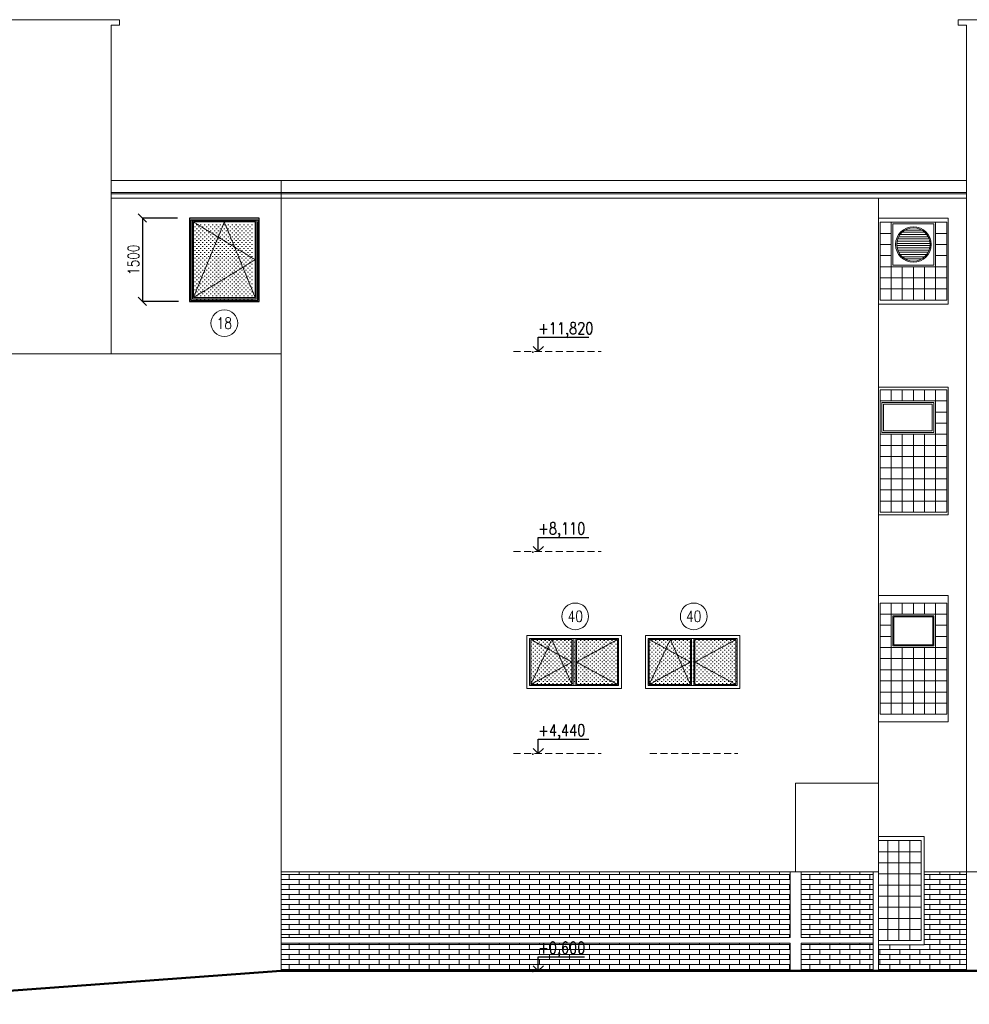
# Model space of a CAD drawing. Header units: millimetres. Extents: x -238874 to 551972, y -298952 to 658415.
# Tile 69 of 256: x 53803 to 70878, y -7656 to 10054. Entities that reach past the tile are written whole.
import ezdxf
from ezdxf.enums import TextEntityAlignment as Align

# ---------------------------------------------------------------- set-up
doc = ezdxf.new("R2010")
doc.units = ezdxf.units.MM
doc.header["$LTSCALE"] = 20
doc.linetypes.add('DASHED', pattern=[0.75, 0.5, -0.25])
doc.linetypes.add('HIDDEN', pattern=[9.525, 6.35, -3.175])
doc.layers.add('00_HEDVIKA_DEMOLICE', color=2, linetype='Continuous', lineweight=30, transparency=0.3)
for name, color, linetype, lineweight in [('CKBUBLINY', 1, 'Continuous', 18), ('CKBUBLINY_POPIS', 3, 'Continuous', 25), ('CKKOTY', 3, 'Continuous', 18), ('CKOKNA', 30, 'Continuous', 18), ('CKSTENY_SRAF', 8, 'Continuous', 18), ('NOSNÉ', 8, 'Continuous', 50), ('PRUCHODY', 7, 'Continuous', 18)]:
    doc.layers.add(name, color=color, linetype=linetype, lineweight=lineweight)
doc.layers.add('CZ', color=255, linetype='Continuous')
doc.styles.get("Standard").update_dxf_attribs({"font": 'simplex.shx', "width": 0.8})
doc.dimstyles.new('CADKON', dxfattribs={"dimscale": 100, "dimtxt": 2, "dimasz": 1.5, "dimexe": 0, "dimexo": 2, "dimgap": 0.6, "dimtad": 1, "dimrnd": 1, "dimtxsty": 'Standard', "dimblk1": 'OBLIQUE', "dimblk2": 'OBLIQUE', "dimsah": 1, "dimcen": 2.5, "dimadec": 1, "dimazin": 2, "dimtfac": 1, "dimtix": 1, "dimtmove": 2, "dimatfit": 3, "dimldrblk": 'OPEN30', "dimfxl": 5, "dimtfill": 1, "dimtolj": 1, "dimarcsym": 0})
pattern_1 = [(0, (202827.59, -191441.685), (0, 90), []), (90, (202827.59, -191441.68), (-180, 90), [90, -90])]

# ---------------------------------------------------------------- blocks, each defined once
blk = doc.blocks.new('_OBLIQUE')
at = {"color": 0, "linetype": 'ByBlock'}
blk.add_line((-0.5, -0.5), (0.5, 0.5), dxfattribs=at)
blk = doc.blocks.new('*D3392')
at = {"layer": 'CKKOTY', "color": 0, "lineweight": -2, "transparency": 16777216}
for p, q in [((56643, 6486), (56009, 6486)), ((56009, 6486), (56009, 4986)), ((56658, 4986), (56009, 4986))]:
    blk.add_line(p, q, dxfattribs=at)
at = {"layer": 'DEFPOINTS', "color": 0, "transparency": 16777216}
for p in [(56843, 6486), (56009, 4986), (56858, 4986)]:
    blk.add_point(p, dxfattribs=at)
at = {"layer": 'CKKOTY', "color": 0, "lineweight": -2, "transparency": 16777216, "xscale": 150, "yscale": 150, "zscale": 150}
for p, rotation in [((56009, 6486), 90), ((56009, 4986), 270)]:
    blk.add_blockref('_OBLIQUE', p, dxfattribs=dict(at, rotation=rotation))
at = {"layer": 'CKKOTY', "color": 0, "transparency": 16777216, "insert": (55849, 5736), "char_height": 200, "attachment_point": 5, "rotation": 90, "bg_fill": 3, "box_fill_scale": 1.1, "bg_fill_color": 256, "bg_fill_true_color": 13158600, "bg_fill_transparency": 0}
blk.add_mtext('\\A1;1500', dxfattribs=at)
blk = doc.blocks.new('_Open30')
at = {"color": 0, "lineweight": -2}
for p, q in [((-1, 0.27), (0, 0)), ((0, 0), (-1, -0.27)), ((0, 0), (-1, 0))]:
    blk.add_line(p, q, dxfattribs=at)
blk = doc.blocks.new('*U3387')
at = {"color": 0, "lineweight": -2}
for p, q in [((-1250, 0), (-1250, 1500)), ((-1250, 1500), (0, 1500)), ((-1200, 1450), (-50, 1450)), ((-1200, 790), (-1200, 1450)), ((-1180, 1430), (-70, 1430)), ((-1180, 810), (-1180, 1430)), ((-70, 1430), (-70, 810)), ((-50, 1450), (-50, 790)), ((0, 1500), (0, 0)), ((-1200, 710), (-1200, 790)), ((-1200, 50), (-1200, 710)), ((-1180, 690), (-1180, 810)), ((-70, 810), (-70, 690)), ((-50, 790), (-50, 710)), ((-50, 710), (-50, 50)), ((-1180, 70), (-1180, 690)), ((-70, 690), (-70, 70)), ((0, 0), (-1250, 0)), ((-50, 50), (-1200, 50)), ((-70, 70), (-1180, 70))]:
    blk.add_line(p, q, dxfattribs=at)
at = {"color": 0, "linetype": 'DASHED', "lineweight": -2}
for p, q in [((-625, 1430), (-1180, 70)), ((-70, 1430), (-1180, 750)), ((-70, 70), (-625, 1430)), ((-1180, 750), (-70, 70))]:
    blk.add_line(p, q, dxfattribs=at)
blk = doc.blocks.new('*U3386')
at = {"color": 0, "lineweight": -2}
for p, q in [((1250, 1500), (0, 1500)), ((0, 1500), (0, 0)), ((1200, 1450), (50, 1450)), ((50, 1450), (50, 790)), ((1200, 790), (1200, 1450)), ((1250, 0), (1250, 1500)), ((50, 790), (50, 710)), ((50, 710), (50, 50)), ((1200, 710), (1200, 790)), ((1200, 50), (1200, 710)), ((0, 0), (1250, 0)), ((50, 50), (1200, 50))]:
    blk.add_line(p, q, dxfattribs=at)
blk = doc.blocks.new('*U3600')
at = {"color": 0, "linetype": 'ByBlock', "lineweight": -2}
for p, q in [((0, 950), (0, 0)), ((1700, 950), (0, 950)), ((50, 900), (50, 50)), ((830, 900), (50, 900)), ((870, 900), (1650, 900)), ((1650, 900), (1650, 50)), ((1700, 0), (1700, 950)), ((70, 880), (70, 693)), ((430, 880), (70, 880)), ((450, 880), (430, 880)), ((810, 880), (450, 880)), ((810, 693), (810, 880)), ((890, 880), (1250, 880)), ((890, 693), (890, 880)), ((1250, 880), (1270, 880)), ((1270, 880), (1630, 880)), ((1630, 880), (1630, 693)), ((70, 693), (70, 673)), ((70, 673), (70, 621)), ((70, 621), (70, 602)), ((70, 602), (70, 485)), ((810, 673), (810, 693)), ((810, 621), (810, 673)), ((810, 602), (810, 621)), ((810, 485), (810, 602)), ((890, 673), (890, 693)), ((890, 621), (890, 673)), ((890, 602), (890, 621)), ((890, 485), (890, 602)), ((1630, 693), (1630, 673)), ((1630, 673), (1630, 621)), ((1630, 621), (1630, 602)), ((1630, 602), (1630, 485)), ((70, 485), (70, 465)), ((70, 465), (70, 348)), ((810, 465), (810, 485)), ((810, 348), (810, 465)), ((890, 465), (890, 485)), ((890, 348), (890, 465)), ((1630, 485), (1630, 465)), ((1630, 465), (1630, 348)), ((70, 348), (70, 328)), ((70, 328), (70, 277)), ((70, 277), (70, 257)), ((70, 257), (70, 70)), ((810, 328), (810, 348)), ((810, 277), (810, 328)), ((810, 257), (810, 277)), ((810, 70), (810, 257)), ((890, 328), (890, 348)), ((890, 277), (890, 328)), ((890, 257), (890, 277)), ((890, 70), (890, 257)), ((1630, 348), (1630, 328)), ((1630, 328), (1630, 277)), ((1630, 277), (1630, 257)), ((1630, 257), (1630, 70)), ((0, 0), (1700, 0)), ((50, 50), (830, 50)), ((70, 70), (430, 70)), ((430, 70), (450, 70)), ((450, 70), (810, 70)), ((1650, 50), (870, 50)), ((1250, 70), (890, 70)), ((1270, 70), (1250, 70)), ((1630, 70), (1270, 70))]:
    blk.add_line(p, q, dxfattribs=at)
at = {"color": 0, "linetype": 'DASHED', "lineweight": 5}
for p, q in [((70, 880), (810, 475)), ((1630, 880), (890, 475)), ((810, 475), (70, 70)), ((890, 475), (1630, 70))]:
    blk.add_line(p, q, dxfattribs=at)
at = {"color": 0, "linetype": 'ByBlock', "lineweight": -2}
blk.add_lwpolyline([(830, 900), (870, 900), (870, 50), (830, 50)], close=True, dxfattribs=at)
blk = doc.blocks.new('*U3601')
at = {"color": 0, "linetype": 'ByBlock', "lineweight": -2}
for p, q in [((0, 950), (0, 0)), ((1700, 950), (0, 950)), ((50, 900), (50, 50)), ((830, 900), (50, 900)), ((870, 900), (1650, 900)), ((1650, 900), (1650, 50)), ((1700, 0), (1700, 950)), ((70, 880), (70, 693)), ((430, 880), (70, 880)), ((450, 880), (430, 880)), ((810, 880), (450, 880)), ((810, 693), (810, 880)), ((890, 880), (1250, 880)), ((890, 693), (890, 880)), ((1250, 880), (1270, 880)), ((1270, 880), (1630, 880)), ((1630, 880), (1630, 693)), ((70, 693), (70, 673)), ((70, 673), (70, 621)), ((70, 621), (70, 602)), ((70, 602), (70, 485)), ((810, 673), (810, 693)), ((810, 621), (810, 673)), ((810, 602), (810, 621)), ((810, 485), (810, 602)), ((890, 673), (890, 693)), ((890, 621), (890, 673)), ((890, 602), (890, 621)), ((890, 485), (890, 602)), ((1630, 693), (1630, 673)), ((1630, 673), (1630, 621)), ((1630, 621), (1630, 602)), ((1630, 602), (1630, 485)), ((70, 485), (70, 465)), ((70, 465), (70, 348)), ((810, 465), (810, 485)), ((810, 348), (810, 465)), ((890, 465), (890, 485)), ((890, 348), (890, 465)), ((1630, 485), (1630, 465)), ((1630, 465), (1630, 348)), ((70, 348), (70, 328)), ((70, 328), (70, 277)), ((70, 277), (70, 257)), ((70, 257), (70, 70)), ((810, 328), (810, 348)), ((810, 277), (810, 328)), ((810, 257), (810, 277)), ((810, 70), (810, 257)), ((890, 328), (890, 348)), ((890, 277), (890, 328)), ((890, 257), (890, 277)), ((890, 70), (890, 257)), ((1630, 348), (1630, 328)), ((1630, 328), (1630, 277)), ((1630, 277), (1630, 257)), ((1630, 257), (1630, 70)), ((0, 0), (1700, 0)), ((50, 50), (830, 50)), ((70, 70), (430, 70)), ((430, 70), (450, 70)), ((450, 70), (810, 70)), ((1650, 50), (870, 50)), ((1250, 70), (890, 70)), ((1270, 70), (1250, 70)), ((1630, 70), (1270, 70))]:
    blk.add_line(p, q, dxfattribs=at)
at = {"color": 0, "linetype": 'DASHED', "lineweight": 5}
for p, q in [((70, 880), (810, 475)), ((1630, 880), (890, 475)), ((810, 475), (70, 70)), ((890, 475), (1630, 70))]:
    blk.add_line(p, q, dxfattribs=at)
at = {"color": 0, "linetype": 'ByBlock', "lineweight": -2}
blk.add_lwpolyline([(830, 900), (870, 900), (870, 50), (830, 50)], close=True, dxfattribs=at)
blk = doc.blocks.new('CK_BUBBLE_1_0_0')
at = {"color": 0, "linetype": 'ByBlock', "lineweight": -2}
blk.add_circle((0, 0), 1, dxfattribs=at)

msp = doc.modelspace()

# ---------------------------------------------------------------- hatches: boundary and pattern name
at = {"layer": 'CKSTENY_SRAF'}
h = msp.add_hatch(dxfattribs=at)
h.set_pattern_fill('OMITKA', color=256, scale=50)
h.set_pattern_definition([(45, (-1312.013, -415320.014), (-35.355339, 35.355339), [0, -50])])
h.paths.add_polyline_path([(58007.962, 6376.229), (56929.975, 6386.291), (56929.975, 5016.322), (58007.962, 5006.26)])
h = msp.add_hatch(dxfattribs=at)
h.set_pattern_fill('OMITKA', color=256, scale=50)
h.set_pattern_definition([(45, (24715, -422050.14), (-35.355339, 35.355339), [0, -50])])
h.paths.add_polyline_path([(64572.962, -1073.709), (62991.493, -1078.304), (62994.431, -1919.115), (64572.962, -1923.709)])
h = msp.add_hatch(dxfattribs=at)
h.set_pattern_fill('OMITKA', color=256, scale=50)
h.set_pattern_definition([(45, (26845, -422050.14), (-35.355339, 35.355339), [0, -50])])
h.paths.add_polyline_path([(66702.962, -1073.709), (65121.493, -1078.304), (65124.431, -1919.115), (66702.962, -1923.709)])
at = {"layer": 'PRUCHODY'}
h = msp.add_hatch(dxfattribs=at)
h.set_pattern_fill('ZDR', color=256, scale=1200, style=0)
h.set_pattern_definition(pattern_1)
h.paths.add_polyline_path([(67855.069, -6455.709), (69147.962, -6455.709), (69147.962, -5270.733), (67855.069, -5270.733)])
h.paths.add_polyline_path([(69147.962, -7055.709), (69147.962, -6555.709), (67855.069, -6555.709), (67855.069, -7055.709)])
h.paths.add_polyline_path([(58502.54, -6555.709), (58502.54, -7055.709), (67655.069, -7055.709), (67655.069, -6555.709)])
h.paths.add_polyline_path([(67655.069, -6455.709), (67655.069, -5270.733), (58502.54, -5270.733), (58502.54, -6455.709)])
h.paths.add_polyline_path([(63064.944, -6848.459), (64081.908, -6848.459), (64081.908, -6468.994), (63064.944, -6468.994)], flags=9)
h = msp.add_hatch(dxfattribs=at)
h.set_pattern_fill('ZDR', color=256, scale=1200, style=0)
h.set_pattern_definition(pattern_1)
h.paths.add_polyline_path([(70827.962, -5270.733), (70067.962, -5270.733), (70067.962, -6585.709), (69247.962, -6585.709), (69247.962, -7055.709), (70827.962, -7055.709)])

# ---------------------------------------------------------------- linework, layer by layer
at = {"layer": '00_HEDVIKA_DEMOLICE'}
for p, q in [((56882.962, 6455.42), (56882.962, 5011.291)), ((56882.962, 6455.42), (58082.962, 6455.42)), ((58082.962, 6455.42), (58082.962, 5011.291)), ((58082.962, 5011.291), (58082.962, 6411.291)), ((56882.962, 5011.291), (58082.962, 5011.291))]:
    msp.add_line(p, q, dxfattribs=at)
msp.add_lwpolyline([(58107.962, 6486.291), (56857.962, 6486.291), (56857.962, 4986.291), (58107.962, 4986.291)], close=True, dxfattribs=at)
at = {"layer": 'CKOKNA', "linetype": 'DASHED'}
for points in [[(62992.962, -1903.709), (63372.962, -1093.709), (63732.962, -1903.709)], [(65122.962, -1903.709), (65502.962, -1093.709), (65862.962, -1903.709)]]:
    msp.add_lwpolyline(points, dxfattribs=at)
at = {"layer": 'CZ'}
for p, q in [((63128.804, 4086.291), (63128.804, 4342.769)), ((63128.804, 4342.769), (64035.395, 4342.769)), ((63128.804, 4086.291), (63038.348, 4178.247)), ((63128.804, 4086.291), (63219.261, 4178.247)), ((63128.804, 742.769), (64035.395, 742.769)), ((63128.804, 486.291), (63128.804, 742.769)), ((63128.804, 486.291), (63038.348, 578.247)), ((63128.804, 486.291), (63219.261, 578.247)), ((63128.804, -2887.231), (64035.395, -2887.231)), ((63128.804, -3143.709), (63128.804, -2887.231)), ((63128.804, -3143.709), (63038.348, -3051.753)), ((63128.804, -3143.709), (63219.261, -3051.753)), ((63128.804, -7055.709), (63128.804, -6799.231)), ((63128.804, -6799.231), (63959.724, -6799.231)), ((63128.804, -7055.709), (63038.348, -6963.753)), ((63128.804, -7055.709), (63219.261, -6963.753))]:
    msp.add_line(p, q, dxfattribs=at)
for p in [(63031.666, 4076.075), (63031.666, 476.075), (63031.666, -3153.925), (63031.666, -7065.925)]:
    msp.add_point(p, dxfattribs=at)
at = {"layer": 'NOSNÉ'}
for p, q in [((58502.54, -7055.709), (50325.446, -7655.709)), ((67755.069, -7055.709), (58502.54, -7055.709)), ((88927.962, -7055.709), (67755.069, -7055.709))]:
    msp.add_line(p, q, dxfattribs=at)
at = {"layer": 'PRUCHODY'}
for p, q in [((52516.987, 10054.291), (55597.962, 10054.291)), ((55447.962, 9954.291), (55447.962, 4044.291)), ((55447.962, 9954.291), (55597.962, 9954.291)), ((55597.962, 10054.291), (55597.962, 9954.291)), ((70677.962, 10054.291), (74647.962, 10054.291)), ((70677.962, 10054.291), (70677.962, 9954.291)), ((70677.962, 9954.291), (70827.962, 9954.291)), ((70827.962, 9954.291), (70827.962, 4029.291)), ((70827.962, 7164.291), (55447.962, 7164.291)), ((58502.54, 7164.291), (58502.54, -7055.709)), ((70827.962, 7164.291), (70827.962, -7055.709)), ((70827.962, 6944.291), (55447.962, 6944.291)), ((70827.962, 6924.291), (55447.962, 6924.291)), ((70827.962, 6844.291), (55447.962, 6844.291)), ((69247.962, 6844.291), (69247.962, -7055.709)), ((70472.962, 6411.291), (69272.962, 6411.291)), ((69272.962, 6411.291), (69272.962, 5011.291)), ((69272.962, 6411.291), (70472.962, 6411.291)), ((69472.962, 6411.291), (69472.962, 5011.291)), ((70272.962, 6411.291), (70272.962, 5011.291)), ((70472.962, 5011.291), (70472.962, 6411.291)), ((70472.962, 6411.291), (70472.962, 5011.291)), ((69272.962, 6211.291), (69472.962, 6211.291)), ((69669.001, 6231.291), (70076.923, 6231.291)), ((69723.296, 6271.291), (70022.628, 6271.291)), ((70272.962, 6211.291), (70472.962, 6211.291)), ((69573.629, 6031.291), (70172.295, 6031.291)), ((69579.023, 6071.291), (70166.901, 6071.291)), ((69579.023, 6071.291), (70166.901, 6071.291)), ((69590.119, 6111.291), (70155.805, 6111.291)), ((69607.632, 6151.291), (70138.292, 6151.291)), ((69632.962, 6191.291), (70112.962, 6191.291)), ((69272.962, 6011.291), (69472.962, 6011.291)), ((69573.629, 5991.291), (70172.295, 5991.291)), ((69579.023, 5951.291), (70166.901, 5951.291)), ((69590.119, 5911.291), (70155.805, 5911.291)), ((69607.632, 5871.291), (70138.292, 5871.291)), ((70272.962, 6011.291), (70472.962, 6011.291)), ((69272.962, 5811.291), (69472.962, 5811.291)), ((69632.962, 5831.291), (70112.962, 5831.291)), ((69669.001, 5791.291), (70076.923, 5791.291)), ((69723.296, 5751.291), (70022.628, 5751.291)), ((70272.962, 5811.291), (70472.962, 5811.291)), ((69272.962, 5611.291), (70472.962, 5611.291)), ((69672.962, 5611.291), (69672.962, 5011.291)), ((69872.962, 5611.291), (69872.962, 5011.291)), ((70072.962, 5611.291), (70072.962, 5011.291)), ((69272.962, 5411.291), (70472.962, 5411.291)), ((69272.962, 5211.291), (70472.962, 5211.291)), ((69272.962, 5011.291), (70472.962, 5011.291)), ((58502.54, 4044.291), (52647.962, 4044.291)), ((70472.962, 3396.291), (69272.962, 3396.291)), ((69272.962, 3396.291), (69272.962, 1196.291)), ((69472.962, 3396.291), (69472.962, 3196.291)), ((69672.962, 3396.291), (69672.962, 3196.291)), ((69872.962, 3396.291), (69872.962, 3196.291)), ((70072.962, 3396.291), (70072.962, 3196.291)), ((70272.962, 3396.291), (70272.962, 1196.291)), ((70472.962, 1196.291), (70472.962, 3396.291)), ((69272.962, 3196.291), (70472.962, 3196.291)), ((70272.962, 2996.291), (70472.962, 2996.291)), ((70272.962, 2796.291), (70472.962, 2796.291)), ((69272.962, 2596.291), (70472.962, 2596.291)), ((69472.962, 2596.291), (69472.962, 1196.291)), ((69672.962, 2596.291), (69672.962, 1196.291)), ((69872.962, 2596.291), (69872.962, 1196.291)), ((70072.962, 2596.291), (70072.962, 1196.291)), ((69272.962, 2396.291), (70472.962, 2396.291)), ((69272.962, 2196.291), (70472.962, 2196.291)), ((69272.962, 1996.291), (70472.962, 1996.291)), ((69272.962, 1796.291), (70472.962, 1796.291)), ((69272.962, 1596.291), (70472.962, 1596.291)), ((69272.962, 1396.291), (70472.962, 1396.291)), ((69272.962, 1196.291), (70472.962, 1196.291)), ((70472.962, -438.709), (69272.962, -438.709)), ((69272.962, -438.709), (69272.962, -2438.709)), ((69472.962, -438.709), (69472.962, -2438.709)), ((69672.962, -438.709), (69672.962, -638.709)), ((69872.962, -438.709), (69872.962, -638.709)), ((70072.962, -438.709), (70072.962, -638.709)), ((70272.962, -438.709), (70272.962, -2438.709)), ((70472.962, -2438.709), (70472.962, -438.709)), ((69272.962, -638.709), (70472.962, -638.709)), ((69272.962, -838.709), (69472.962, -838.709)), ((70272.962, -838.709), (70472.962, -838.709)), ((62922.962, -1023.709), (62922.962, -1973.709)), ((62922.962, -1023.709), (64622.962, -1023.709)), ((64622.962, -1023.709), (64622.962, -1973.709)), ((65052.962, -1023.709), (66752.962, -1023.709)), ((65052.962, -1023.709), (65052.962, -1973.709)), ((66752.962, -1023.709), (66752.962, -1973.709)), ((69272.962, -1038.709), (69472.962, -1038.709)), ((70272.962, -1038.709), (70472.962, -1038.709)), ((69272.962, -1238.709), (70472.962, -1238.709)), ((69672.962, -1238.709), (69672.962, -2438.709)), ((69872.962, -1238.709), (69872.962, -2438.709)), ((70072.962, -1238.709), (70072.962, -2438.709)), ((69272.962, -1438.709), (70472.962, -1438.709)), ((69272.962, -1638.709), (70472.962, -1638.709)), ((69272.962, -1838.709), (70472.962, -1838.709)), ((62922.962, -1973.709), (64622.962, -1973.709)), ((65052.962, -1973.709), (66752.962, -1973.709)), ((69272.962, -2038.709), (70472.962, -2038.709)), ((69272.962, -2238.709), (70472.962, -2238.709)), ((69272.962, -2438.709), (70472.962, -2438.709)), ((67755.069, -3675.709), (67755.069, -5270.733)), ((67755.069, -3675.709), (69247.962, -3675.709)), ((70010.462, -4710.709), (69247.962, -4710.709)), ((69247.962, -4710.709), (69247.962, -6510.709)), ((69410.462, -6510.709), (69410.462, -4710.709)), ((69610.462, -6510.709), (69610.462, -4710.709)), ((69810.462, -6510.709), (69810.462, -4710.709)), ((70010.462, -6510.709), (70010.462, -4710.709)), ((69247.962, -4910.709), (70010.462, -4910.709)), ((69247.962, -5110.709), (70010.462, -5110.709)), ((58502.54, -5270.733), (69247.962, -5270.733)), ((67655.069, -5270.733), (67655.069, -6455.709)), ((67855.069, -5270.733), (67855.069, -6455.709)), ((69147.962, -5270.733), (69147.962, -7055.709)), ((69247.962, -5310.709), (70010.462, -5310.709)), ((70827.962, -5270.733), (70067.962, -5270.733)), ((70827.962, -5270.733), (71427.962, -5270.733)), ((69247.962, -5510.709), (70010.462, -5510.709)), ((69247.962, -5710.709), (70010.462, -5710.709)), ((69247.962, -5910.709), (70010.462, -5910.709)), ((69247.962, -6110.709), (70010.462, -6110.709)), ((69247.962, -6310.709), (70010.462, -6310.709)), ((67655.069, -6455.709), (58502.54, -6455.709)), ((69147.962, -6455.709), (67855.069, -6455.709)), ((69247.962, -6510.709), (70010.462, -6510.709)), ((67655.069, -6555.709), (58502.54, -6555.709)), ((67655.069, -6555.709), (67655.069, -7055.709)), ((67855.069, -6555.709), (67855.069, -7055.709)), ((69147.962, -6555.709), (67855.069, -6555.709))]:
    msp.add_line(p, q, dxfattribs=at)
at = {"layer": 'PRUCHODY', "linetype": 'HIDDEN'}
for p, q in [((62680.811, 4086.291), (64260.811, 4086.291)), ((62680.811, 486.291), (64260.811, 486.291)), ((62680.811, -3143.709), (64260.811, -3143.709)), ((65134.926, -3143.709), (66714.926, -3143.709))]:
    msp.add_line(p, q, dxfattribs=at)
at = {"layer": 'PRUCHODY'}
for points in [[(70497.962, 6486.291), (69247.962, 6486.291), (69247.962, 4936.291), (70497.962, 4936.291)], [(70272.962, 6411.291), (69472.962, 6411.291), (69472.962, 5611.291), (70272.962, 5611.291)], [(70242.962, 6381.291), (69502.962, 6381.291), (69502.962, 5641.291), (70242.962, 5641.291)], [(70497.962, 3446.291), (69247.962, 3446.291), (69247.962, 1146.291), (70497.962, 1146.291)], [(70272.962, 3196.291), (69272.962, 3196.291), (69272.962, 2596.291), (70272.962, 2596.291)], [(70242.962, 3166.291), (69302.962, 3166.291), (69302.962, 2626.291), (70242.962, 2626.291)], [(70212.962, 3136.291), (69332.962, 3136.291), (69332.962, 2656.291), (70212.962, 2656.291)], [(70497.962, -303.709), (69247.962, -303.709), (69247.962, -2573.709), (70497.962, -2573.709)], [(70497.962, -303.709), (69247.962, -303.709), (69247.962, -2573.709), (70497.962, -2573.709)], [(70272.962, -638.709), (69472.962, -638.709), (69472.962, -1238.709), (70272.962, -1238.709)], [(70242.962, -668.709), (69502.962, -668.709), (69502.962, -1208.709), (70242.962, -1208.709)], [(70222.962, -688.709), (69522.962, -688.709), (69522.962, -1188.709), (70222.962, -1188.709)], [(70067.962, -4635.709), (69247.962, -4635.709), (69247.962, -6585.709), (70067.962, -6585.709)], [(70010.462, -4710.709), (69247.962, -4710.709), (69247.962, -6510.709), (70010.462, -6510.709)]]:
    msp.add_lwpolyline(points, close=True, dxfattribs=at)
for radius in [320, 300]:
    msp.add_circle((69872.962, 6011.291), radius, dxfattribs=at)

# ---------------------------------------------------------------- block references
at = {"layer": 'CKBUBLINY'}
ref = msp.add_blockref('CK_BUBBLE_1_0_0', (57482.962, 4595.588), dxfattribs=dict(at, xscale=240, yscale=240, zscale=240, rotation=180))
ref.add_attrib('NUM1', '18', dxfattribs={"layer": 'CKBUBLINY_POPIS', "height": 200, "width": 0.8, "flags": 8}).set_placement((57482.962, 4595.588), align=Align.MIDDLE_CENTER)
ref = msp.add_blockref('CK_BUBBLE_1_0_0', (63792.622, -677.853), dxfattribs=dict(at, xscale=240, yscale=240, zscale=240))
ref.add_attrib('NUM1', '40', dxfattribs={"layer": 'CKBUBLINY_POPIS', "height": 200, "width": 0.8, "flags": 8}).set_placement((63792.622, -677.853), align=Align.MIDDLE_CENTER)
ref = msp.add_blockref('CK_BUBBLE_1_0_0', (65922.622, -677.853), dxfattribs=dict(at, xscale=240, yscale=240, zscale=240))
ref.add_attrib('NUM1', '40', dxfattribs={"layer": 'CKBUBLINY_POPIS', "height": 200, "width": 0.8, "flags": 8}).set_placement((65922.622, -677.853), align=Align.MIDDLE_CENTER)
at = {"layer": 'CKOKNA'}
for name, p in [('*U3600', (62922.962, -1973.709)), ('*U3601', (62922.962, -1973.709)), ('*U3600', (65052.962, -1973.709)), ('*U3601', (65052.962, -1973.709))]:
    msp.add_blockref(name, p, dxfattribs=at)

# ---------------------------------------------------------------- texts
at = {"layer": 'CZ', "width": 0.8}
for s, p in [('+11,820', (63128.188, 4397.262)), ('+8,110', (63128.188, 797.262)), ('+4,440', (63128.188, -2832.738)), ('+0,600', (63128.188, -6744.738))]:
    msp.add_text(s, height=212.5, dxfattribs=at).set_placement(p)

# ---------------------------------------------------------------- next in the draw order: dimensions: what is measured, and where the dimension line sits
at = {"layer": 'CKKOTY'}
dim = msp.add_linear_dim(base=(56009.159, 4986.291), p1=(56843.064, 6486.291), p2=(56857.962, 4986.291), angle=90, dimstyle='CADKON', dxfattribs=at)
dim.commit()
dim.dimension.update_dxf_attribs({"geometry": '*D3392', "text_midpoint": (55849.159, 5736.291)})

# ---------------------------------------------------------------- next in the draw order: block references
at = {"layer": 'CKOKNA', "xscale": -1}
for name, p in [('*U3387', (56857.962, 4986.291)), ('*U3386', (58107.962, 4986.291))]:
    msp.add_blockref(name, p, dxfattribs=at)

doc.saveas('drawing.dxf')
